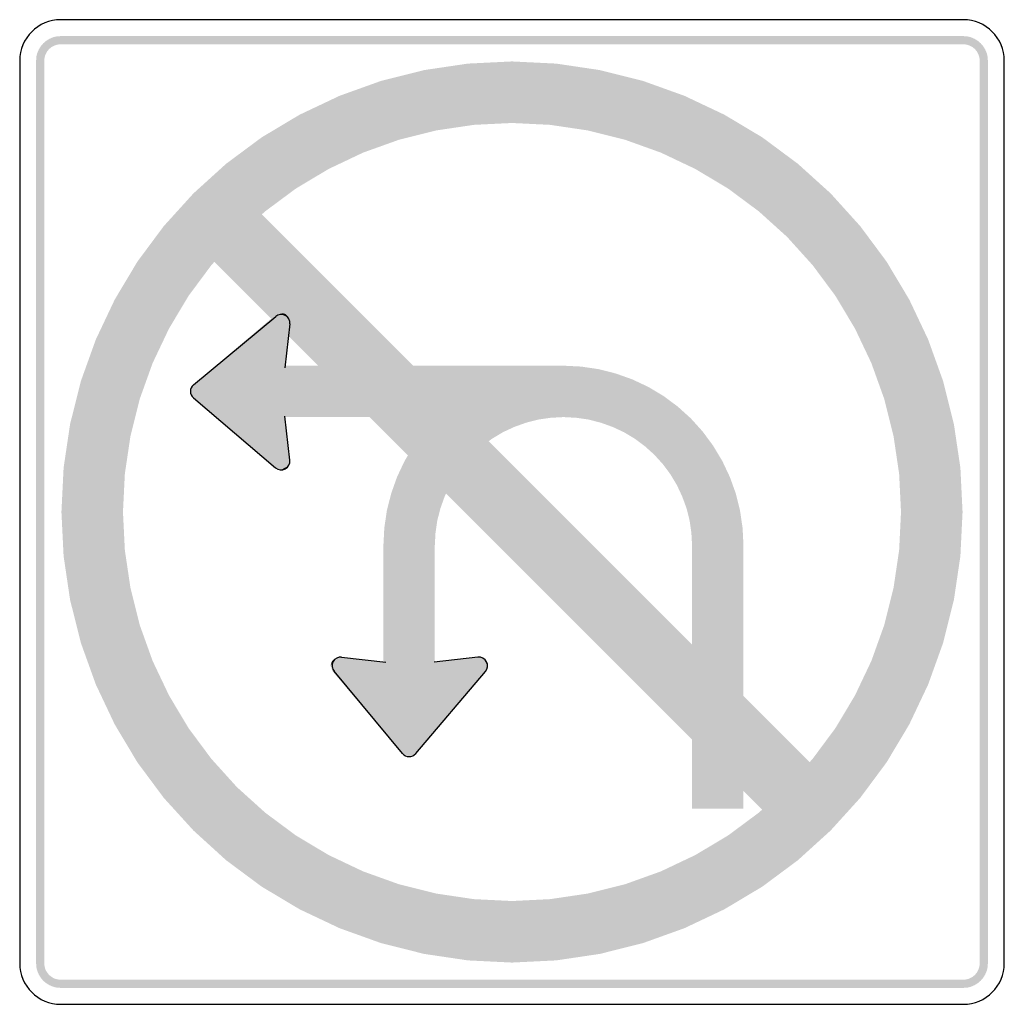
# Model space of a CAD drawing. Header units: inches. Extents: x -0.5 to 0.5, y -0.5 to 0.5.
import ezdxf

# ---------------------------------------------------------------- set-up
doc = ezdxf.new("R2010")
doc.units = ezdxf.units.IN
doc.header["$MEASUREMENT"] = 0

msp = doc.modelspace()

# ---------------------------------------------------------------- hatches: boundary and pattern name
for points in [[(-0.4583, 0.4833), (-0.4608, 0.4832), (-0.4632, 0.4829), (-0.4656, 0.4823), (-0.4679, 0.4814), (-0.4701, 0.4804), (-0.4722, 0.4791), (-0.4742, 0.4777), (-0.476, 0.476), (-0.4777, 0.4742), (-0.4791, 0.4722), (-0.4804, 0.4701), (-0.4814, 0.4679), (-0.4823, 0.4656), (-0.4829, 0.4632), (-0.4832, 0.4608), (-0.4833, 0.4583), (-0.475, 0.4583), (-0.4749, 0.46), (-0.4747, 0.4616), (-0.4743, 0.4632), (-0.4737, 0.4647), (-0.473, 0.4662), (-0.4722, 0.4676), (-0.4712, 0.4689), (-0.4701, 0.4701), (-0.4689, 0.4712), (-0.4676, 0.4722), (-0.4662, 0.473), (-0.4647, 0.4737), (-0.4632, 0.4743), (-0.4616, 0.4747), (-0.46, 0.4749), (-0.4583, 0.475), (-0.4583, 0.4833)], [(0.4583, 0.4833), (-0.4583, 0.4833), (-0.4583, 0.475), (0.4583, 0.475), (0.4583, 0.4833)], [(0.4833, 0.4583), (0.4832, 0.4608), (0.4829, 0.4632), (0.4823, 0.4656), (0.4814, 0.4679), (0.4804, 0.4701), (0.4791, 0.4722), (0.4777, 0.4742), (0.476, 0.476), (0.4742, 0.4777), (0.4722, 0.4791), (0.4701, 0.4804), (0.4679, 0.4814), (0.4656, 0.4823), (0.4632, 0.4829), (0.4608, 0.4832), (0.4583, 0.4833), (0.4583, 0.475), (0.46, 0.4749), (0.4616, 0.4747), (0.4632, 0.4743), (0.4647, 0.4737), (0.4662, 0.473), (0.4676, 0.4722), (0.4689, 0.4712), (0.4701, 0.4701), (0.4712, 0.4689), (0.4722, 0.4676), (0.473, 0.4662), (0.4737, 0.4647), (0.4743, 0.4632), (0.4747, 0.4616), (0.4749, 0.46), (0.475, 0.4583), (0.4833, 0.4583)], [(-0.4833, 0.4583), (-0.4833, -0.4583), (-0.475, -0.4583), (-0.475, 0.4583), (-0.4833, 0.4583)], [(0, 0.4576), (-0.0448, 0.4554), (-0.0893, 0.4488), (-0.1328, 0.4379), (-0.1751, 0.4227), (-0.2157, 0.4035), (-0.2542, 0.3805), (-0.2903, 0.3537), (-0.3235, 0.3236), (-0.3537, 0.2903), (-0.3805, 0.2542), (-0.4035, 0.2157), (-0.4227, 0.1751), (-0.4379, 0.1328), (-0.4488, 0.0893), (-0.4554, 0.0449), (-0.4576, 0), (-0.4554, -0.0448), (-0.4488, -0.0893), (-0.4379, -0.1328), (-0.4227, -0.1751), (-0.4035, -0.2157), (-0.3805, -0.2542), (-0.3537, -0.2903), (-0.3235, -0.3235), (-0.2903, -0.3537), (-0.2542, -0.3805), (-0.2157, -0.4035), (-0.1751, -0.4227), (-0.1328, -0.4379), (-0.0893, -0.4488), (-0.0448, -0.4554), (0, -0.4576), (0, -0.3951), (-0.0387, -0.3932), (-0.0771, -0.3875), (-0.1147, -0.3781), (-0.1512, -0.365), (-0.1862, -0.3484), (-0.2195, -0.3285), (-0.2506, -0.3054), (-0.2794, -0.2794), (-0.3054, -0.2506), (-0.3285, -0.2195), (-0.3484, -0.1862), (-0.365, -0.1512), (-0.3781, -0.1147), (-0.3875, -0.0771), (-0.3932, -0.0387), (-0.3951, 0), (-0.3932, 0.0387), (-0.3875, 0.0771), (-0.3781, 0.1147), (-0.365, 0.1512), (-0.3484, 0.1862), (-0.3285, 0.2195), (-0.3054, 0.2506), (-0.2794, 0.2794), (-0.2506, 0.3054), (-0.2195, 0.3285), (-0.1862, 0.3484), (-0.1512, 0.365), (-0.1147, 0.3781), (-0.0771, 0.3875), (-0.0387, 0.3932), (0, 0.3951), (0, 0.4576)], [(0, -0.4576), (0.0449, -0.4554), (0.0893, -0.4488), (0.1328, -0.4379), (0.1751, -0.4227), (0.2157, -0.4035), (0.2542, -0.3805), (0.2903, -0.3537), (0.3236, -0.3235), (0.3537, -0.2903), (0.3805, -0.2542), (0.4035, -0.2157), (0.4227, -0.1751), (0.4379, -0.1328), (0.4488, -0.0893), (0.4554, -0.0448), (0.4576, 0), (0.4554, 0.0449), (0.4488, 0.0893), (0.4379, 0.1328), (0.4227, 0.1751), (0.4035, 0.2157), (0.3805, 0.2542), (0.3537, 0.2903), (0.3236, 0.3236), (0.2903, 0.3537), (0.2542, 0.3805), (0.2157, 0.4035), (0.1751, 0.4227), (0.1328, 0.4379), (0.0893, 0.4488), (0.0449, 0.4554), (0, 0.4576), (0, 0.3951), (0.0387, 0.3932), (0.0771, 0.3875), (0.1147, 0.3781), (0.1512, 0.365), (0.1862, 0.3484), (0.2195, 0.3285), (0.2506, 0.3054), (0.2794, 0.2794), (0.3054, 0.2506), (0.3285, 0.2195), (0.3484, 0.1862), (0.365, 0.1512), (0.3781, 0.1147), (0.3875, 0.0771), (0.3932, 0.0387), (0.3951, 0), (0.3932, -0.0387), (0.3875, -0.0771), (0.3781, -0.1147), (0.365, -0.1512), (0.3484, -0.1862), (0.3285, -0.2195), (0.3054, -0.2506), (0.2794, -0.2794), (0.2506, -0.3054), (0.2195, -0.3285), (0.1862, -0.3484), (0.1512, -0.365), (0.1147, -0.3781), (0.0771, -0.3875), (0.0387, -0.3932), (0, -0.3951), (0, -0.4576)], [(0.4833, -0.4583), (0.4833, 0.4583), (0.475, 0.4583), (0.475, -0.4583), (0.4833, -0.4583)], [(0.3144, -0.266), (-0.266, 0.3144), (-0.3144, 0.266), (0.266, -0.3144), (0.3144, -0.266)], [(-0.3235, 0.1293), (-0.2308, 0.1479), (-0.2257, 0.1925), (-0.2401, 0.2002), (-0.3235, 0.1293)], [(-0.2401, 0.2002), (-0.2257, 0.1925), (-0.227, 0.1982), (-0.2347, 0.2023), (-0.2401, 0.2002)], [(-0.2347, 0.2023), (-0.227, 0.1982), (-0.2303, 0.2012), (-0.2347, 0.2023)], [(-0.3266, 0.1225), (-0.2309, 0.1225), (-0.2308, 0.1479), (-0.3235, 0.1293), (-0.3266, 0.1225)], [(0.0523, 0.1486), (-0.2379, 0.1486), (-0.2379, 0.0964), (0.0523, 0.0964), (0.0523, 0.1486)], [(0.2351, -0.0342), (0.2342, -0.0163), (0.2316, 0.0014), (0.2273, 0.0188), (0.2212, 0.0357), (0.2135, 0.052), (0.2043, 0.0673), (0.1936, 0.0818), (0.1816, 0.0951), (0.1683, 0.1071), (0.1539, 0.1178), (0.1385, 0.127), (0.1222, 0.1347), (0.1053, 0.1407), (0.0879, 0.1451), (0.0702, 0.1477), (0.0523, 0.1486), (0.0343, 0.1477), (0.0166, 0.1451), (-0.0008, 0.1407), (-0.0177, 0.1347), (-0.034, 0.127), (-0.0493, 0.1178), (-0.0638, 0.1071), (-0.0771, 0.0951), (-0.0891, 0.0818), (-0.0998, 0.0673), (-0.109, 0.052), (-0.1167, 0.0357), (-0.1227, 0.0188), (-0.1271, 0.0014), (-0.1297, -0.0163), (-0.1306, -0.0342), (-0.0784, -0.0342), (-0.0777, -0.0214), (-0.0759, -0.0088), (-0.0727, 0.0037), (-0.0684, 0.0157), (-0.0629, 0.0273), (-0.0564, 0.0383), (-0.0487, 0.0486), (-0.0401, 0.0581), (-0.0306, 0.0667), (-0.0203, 0.0744), (-0.0093, 0.081), (0.0023, 0.0864), (0.0143, 0.0907), (0.0268, 0.0939), (0.0394, 0.0957), (0.0523, 0.0964), (0.0651, 0.0957), (0.0777, 0.0939), (0.0902, 0.0907), (0.1022, 0.0864), (0.1138, 0.081), (0.1248, 0.0744), (0.1351, 0.0667), (0.1446, 0.0581), (0.1532, 0.0486), (0.1609, 0.0383), (0.1675, 0.0273), (0.1729, 0.0157), (0.1773, 0.0037), (0.1804, -0.0088), (0.1822, -0.0214), (0.1829, -0.0342), (0.2351, -0.0342)], [(-0.3266, 0.1225), (-0.2309, 0.1225), (-0.2308, 0.0972), (-0.3235, 0.1158), (-0.3266, 0.1225)], [(-0.3235, 0.1158), (-0.2308, 0.0972), (-0.2257, 0.0526), (-0.2401, 0.0449), (-0.3235, 0.1158)], [(-0.2401, 0.0449), (-0.2257, 0.0526), (-0.227, 0.0469), (-0.2347, 0.0428), (-0.2401, 0.0449)], [(-0.2347, 0.0428), (-0.227, 0.0469), (-0.2303, 0.0438), (-0.2347, 0.0428)], [(-0.1306, -0.0342), (-0.1306, -0.1589), (-0.0784, -0.1589), (-0.0784, -0.0342), (-0.1306, -0.0342)], [(0.2351, -0.3013), (0.2351, -0.0342), (0.1829, -0.0342), (0.1829, -0.3013), (0.2351, -0.3013)], [(-0.1822, -0.1619), (-0.1745, -0.1475), (-0.1802, -0.1488), (-0.1843, -0.1564), (-0.1822, -0.1619)], [(-0.1843, -0.1564), (-0.1802, -0.1488), (-0.1832, -0.1521), (-0.1843, -0.1564)], [(-0.1113, -0.2453), (-0.1299, -0.1526), (-0.1745, -0.1475), (-0.1822, -0.1619), (-0.1113, -0.2453)], [(-0.0978, -0.2453), (-0.0792, -0.1526), (-0.0346, -0.1475), (-0.0269, -0.1619), (-0.0978, -0.2453)], [(-0.0269, -0.1619), (-0.0346, -0.1475), (-0.0289, -0.1488), (-0.0248, -0.1564), (-0.0269, -0.1619)], [(-0.0248, -0.1564), (-0.0289, -0.1488), (-0.0258, -0.1521), (-0.0248, -0.1564)], [(-0.1045, -0.2484), (-0.1045, -0.1526), (-0.1299, -0.1526), (-0.1113, -0.2453), (-0.1045, -0.2484)], [(-0.1045, -0.2484), (-0.1045, -0.1526), (-0.0792, -0.1526), (-0.0978, -0.2453), (-0.1045, -0.2484)], [(-0.4833, -0.4583), (-0.4832, -0.4606), (-0.4829, -0.4629), (-0.4824, -0.4652), (-0.4816, -0.4674), (-0.4807, -0.4695), (-0.4796, -0.4715), (-0.4783, -0.4734), (-0.4768, -0.4752), (-0.4752, -0.4768), (-0.4734, -0.4783), (-0.4715, -0.4796), (-0.4695, -0.4807), (-0.4674, -0.4816), (-0.4652, -0.4824), (-0.4629, -0.4829), (-0.4606, -0.4832), (-0.4583, -0.4833), (-0.4583, -0.475), (-0.4599, -0.4749), (-0.4614, -0.4747), (-0.4629, -0.4744), (-0.4644, -0.4739), (-0.4658, -0.4733), (-0.4671, -0.4725), (-0.4684, -0.4716), (-0.4696, -0.4706), (-0.4706, -0.4696), (-0.4716, -0.4684), (-0.4725, -0.4671), (-0.4733, -0.4658), (-0.4739, -0.4644), (-0.4744, -0.4629), (-0.4747, -0.4614), (-0.4749, -0.4599), (-0.475, -0.4583), (-0.4833, -0.4583)], [(0.4583, -0.4833), (0.4608, -0.4832), (0.4632, -0.4829), (0.4656, -0.4823), (0.4679, -0.4814), (0.4701, -0.4804), (0.4722, -0.4791), (0.4742, -0.4777), (0.476, -0.476), (0.4777, -0.4742), (0.4791, -0.4722), (0.4804, -0.4701), (0.4814, -0.4679), (0.4823, -0.4656), (0.4829, -0.4632), (0.4832, -0.4608), (0.4833, -0.4583), (0.475, -0.4583), (0.4749, -0.46), (0.4747, -0.4616), (0.4743, -0.4632), (0.4737, -0.4647), (0.473, -0.4662), (0.4722, -0.4676), (0.4712, -0.4689), (0.4701, -0.4701), (0.4689, -0.4712), (0.4676, -0.4722), (0.4662, -0.473), (0.4647, -0.4737), (0.4632, -0.4743), (0.4616, -0.4747), (0.46, -0.4749), (0.4583, -0.475), (0.4583, -0.4833)], [(-0.4583, -0.4833), (0.4583, -0.4833), (0.4583, -0.475), (-0.4583, -0.475), (-0.4583, -0.4833)]]:
    msp.add_hatch(color=7).paths.add_polyline_path(points)

# ---------------------------------------------------------------- linework, layer by layer
at = {"color": 7}
for p, q in [((-0.3235, 0.1292), (-0.24, 0.1987)), ((-0.2257, 0.191), (-0.2308, 0.1463)), ((-0.3235, 0.1158), (-0.2401, 0.0449)), ((-0.2257, 0.0526), (-0.2308, 0.0972)), ((-0.173, -0.1475), (-0.1283, -0.1526)), ((-0.0346, -0.1475), (-0.0792, -0.1526)), ((-0.1112, -0.2452), (-0.1807, -0.1618)), ((-0.0978, -0.2453), (-0.0269, -0.1619))]:
    msp.add_line(p, q, dxfattribs=at)
for points in [[(0.4583, 0.5), (-0.4583, 0.5)], [(-0.5, 0.4583), (-0.5, -0.4583)], [(0.5, -0.4583), (0.5, 0.4583)], [(-0.4583, -0.5), (0.4583, -0.5)]]:
    msp.add_lwpolyline(points, dxfattribs=at)
for points in [[(-0.4583, 0.5), (-0.4813, 0.5), (-0.5, 0.4813), (-0.5, 0.4583)], [(0.5, 0.4583), (0.5, 0.4813), (0.4813, 0.5), (0.4583, 0.5)], [(-0.5, -0.4583), (-0.5, -0.4813), (-0.4813, -0.5), (-0.4583, -0.5)], [(0.4583, -0.5), (0.4813, -0.5), (0.5, -0.4813), (0.5, -0.4583)]]:
    msp.add_open_spline(points, degree=3, dxfattribs=at)
for points in [[(-0.2257, 0.191), (-0.2253, 0.1945), (-0.2271, 0.198), (-0.2303, 0.1997), (-0.2334, 0.2014), (-0.2373, 0.201), (-0.24, 0.1987)], [(-0.3235, 0.1292), (-0.3255, 0.1276), (-0.3266, 0.1251), (-0.3266, 0.1225), (-0.3266, 0.12), (-0.3255, 0.1175), (-0.3235, 0.1158)], [(-0.2401, 0.0449), (-0.2374, 0.0426), (-0.2335, 0.0421), (-0.2303, 0.0438), (-0.2271, 0.0455), (-0.2253, 0.049), (-0.2257, 0.0526)], [(-0.173, -0.1475), (-0.1765, -0.1471), (-0.18, -0.1489), (-0.1817, -0.152), (-0.1834, -0.1552), (-0.183, -0.159), (-0.1807, -0.1618)], [(-0.0269, -0.1619), (-0.0246, -0.1591), (-0.0241, -0.1552), (-0.0258, -0.1521), (-0.0275, -0.1489), (-0.031, -0.1471), (-0.0346, -0.1475)], [(-0.1112, -0.2452), (-0.1096, -0.2472), (-0.1071, -0.2484), (-0.1045, -0.2484), (-0.102, -0.2484), (-0.0995, -0.2473), (-0.0978, -0.2453)]]:
    msp.add_open_spline(points, degree=3, knots=[0, 0, 0, 0, 1, 1, 1, 2, 2, 2, 2], dxfattribs=at)

doc.saveas('drawing.dxf')
